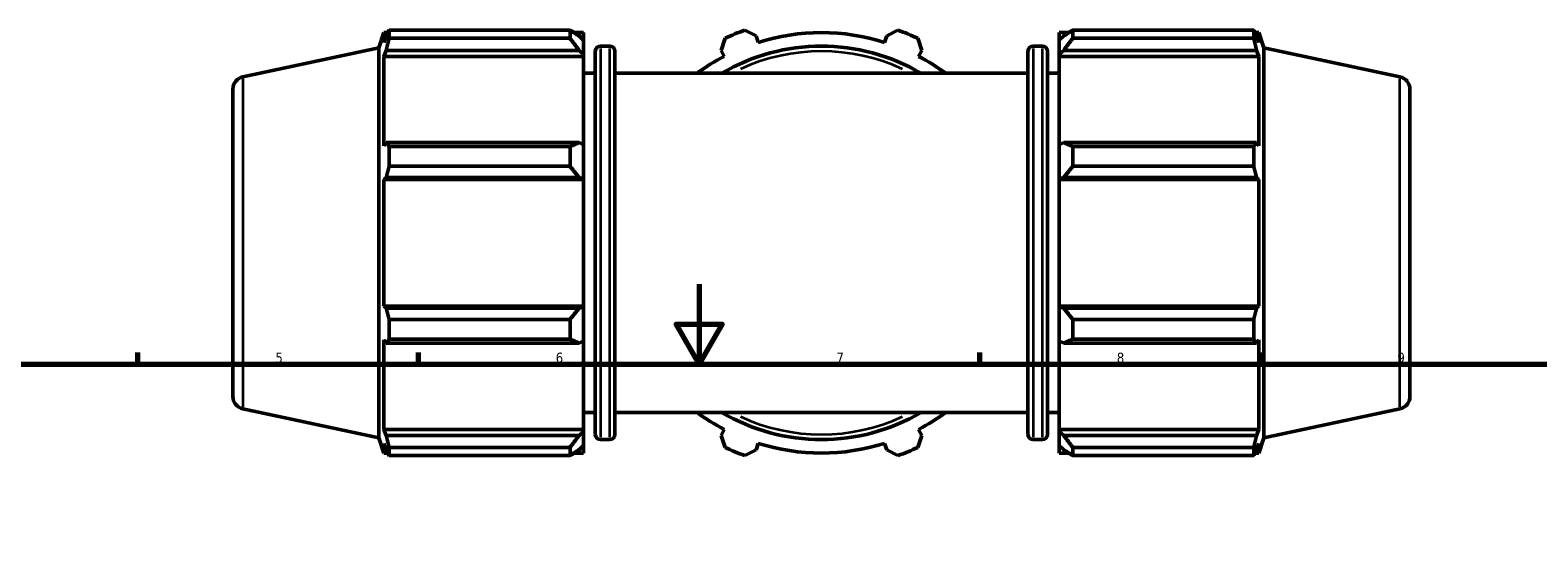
# Model space of a CAD drawing. Header units: millimetres. Extents: x 0 to 1025, y 0 to 1079.
# Tile 6 of 8: x 253 to 630, y 529 to 658. Entities that reach past the tile are written whole.
import ezdxf

# ---------------------------------------------------------------- set-up
doc = ezdxf.new("R2010")
doc.units = ezdxf.units.MM
for name, color, linetype, lineweight in [('Border (ISO)', 7, 'Continuous', 70), ('Visible (ISO)', 7, 'Continuous', 50), ('Visible Narrow (ISO)', 7, 'Continuous', 35)]:
    doc.layers.add(name, color=color, linetype=linetype, lineweight=lineweight)
doc.styles.add('Note Text (ISO)', font='tahoma.ttf')

# ---------------------------------------------------------------- blocks, each defined once
blk = doc.blocks.new('Borders Default Border')
at = {"layer": 'Border (ISO)'}
for p, q in [((280.33, 574), (280.33, 576.9)), ((350.42, 574), (350.42, 576.9)), ((490.58, 574), (490.58, 576.9)), ((560.67, 574), (560.67, 576.9))]:
    blk.add_line(p, q, dxfattribs=at)
at = {"layer": 'Border (ISO)', "flags": 128}
for points in [[(420.5, 594), (420.5, 574), (414.73, 584), (426.27, 584), (420.5, 574)], [(20, 20), (20, 574), (821, 574), (821, 20), (20, 20)]]:
    blk.add_lwpolyline(points, dxfattribs=at)
at = {"layer": 'Border (ISO)', "color": 232, "true_color": 0xca0064, "char_height": 2.5, "attachment_point": 7, "style": 'Note Text (ISO)'}
for s, insert in [('5', (314.64, 574.35)), ('6', (384.66, 574.35)), ('7', (454.77, 574.4)), ('8', (524.81, 574.34)), ('9', (594.88, 574.35))]:
    blk.add_mtext(s, dxfattribs=dict(at, insert=insert))

msp = doc.modelspace()

# ---------------------------------------------------------------- linework, layer by layer
at = {"layer": 'Visible (ISO)'}
for p, q in [((340.5312, 653.0489), (341.7778, 656.8856)), ((341.7778, 656.8856), (341.7778, 654.4537)), ((342.7429, 656.8856), (341.7778, 656.8856)), ((342.3286, 656.0702), (341.7778, 654.4537)), ((343.0629, 657.5031), (388.2412, 657.5031)), ((343.0629, 657.5031), (343.0629, 655.46)), ((388.2412, 655.46), (343.0629, 655.46)), ((388.2412, 655.46), (388.2412, 657.5031)), ((391.6312, 656.8856), (389.2259, 656.8856)), ((391.6312, 654.9925), (390.5012, 656.0702)), ((391.6312, 654.9925), (391.6312, 656.8856)), ((425.986, 652.4521), (426.9675, 655.46)), ((431.9, 657.5031), (434.7209, 656.0702)), ((435.2306, 654.4537), (434.7209, 656.0702)), ((467.3415, 656.0702), (466.8318, 654.4537)), ((467.3415, 656.0702), (470.1625, 657.5031)), ((475.0949, 655.46), (476.0765, 652.4521)), ((510.4312, 656.8856), (510.4312, 654.9925)), ((510.4312, 656.8856), (512.8365, 656.8856)), ((511.5612, 656.0702), (510.4312, 654.9925)), ((513.8212, 657.5031), (513.8212, 655.46)), ((513.8212, 657.5031), (558.9995, 657.5031)), ((558.9995, 655.46), (513.8212, 655.46)), ((558.9995, 655.46), (558.9995, 657.5031)), ((559.3195, 656.8856), (560.2846, 656.8856)), ((560.2846, 654.4537), (559.7339, 656.0702)), ((560.2846, 654.4537), (560.2846, 656.8856)), ((561.5312, 653.0489), (560.2846, 656.8856)), ((306.5263, 645.821), (340.5312, 653.0489)), ((340.5312, 653.0489), (340.5312, 555.6323)), ((341.7778, 650.9486), (342.3286, 652.4521)), ((342.3286, 652.4521), (390.5012, 652.4521)), ((390.5012, 652.4521), (391.6312, 651.4498)), ((391.6312, 654.9925), (391.6312, 651.4498)), ((394.5646, 556.4456), (394.5646, 652.2356)), ((398.1712, 653.4956), (395.8246, 653.4956)), ((399.4312, 652.2356), (399.4312, 556.4456)), ((425.986, 652.4521), (426.7686, 650.9486)), ((475.2938, 650.9486), (476.0765, 652.4521)), ((502.6312, 556.4456), (502.6312, 652.2356)), ((503.8912, 653.4956), (506.2379, 653.4956)), ((507.4979, 652.2356), (507.4979, 556.4456)), ((510.4312, 651.4498), (510.4312, 654.9925)), ((510.4312, 651.4498), (511.5612, 652.4521)), ((511.5612, 652.4521), (559.7339, 652.4521)), ((559.7339, 652.4521), (560.2846, 650.9486)), ((561.5312, 555.6323), (561.5312, 653.0489)), ((595.5361, 645.821), (561.5312, 653.0489)), ((341.7778, 650.9486), (341.7778, 628.6032)), ((391.6312, 650.9486), (341.7778, 650.9486)), ((391.6312, 651.4498), (391.6312, 650.9486)), ((391.6312, 628.8641), (391.6312, 650.9486)), ((510.4312, 650.9486), (510.4312, 651.4498)), ((510.4312, 650.9486), (510.4312, 628.8641)), ((510.4312, 650.9486), (560.2846, 650.9486)), ((560.2846, 628.6032), (560.2846, 650.9486)), ((394.5646, 646.7156), (391.6312, 646.7156)), ((399.4312, 646.7156), (502.6312, 646.7156)), ((507.4979, 646.7156), (510.4312, 646.7156)), ((304.0312, 565.9414), (304.0312, 642.7398)), ((598.0312, 642.7398), (598.0312, 565.9414)), ((342.3286, 629.3859), (341.7778, 628.6032)), ((390.5012, 629.3859), (342.3286, 629.3859)), ((391.6312, 628.8641), (390.5012, 629.3859)), ((511.5612, 629.3859), (510.4312, 628.8641)), ((559.7339, 629.3859), (511.5612, 629.3859)), ((560.2846, 628.6032), (559.7339, 629.3859)), ((343.0629, 628.4043), (388.2412, 628.4043)), ((343.0629, 628.4043), (343.0629, 623.4719)), ((388.2412, 623.4719), (388.2412, 628.4043)), ((391.6312, 628.8641), (391.6312, 620.3111)), ((510.4312, 620.3111), (510.4312, 628.8641)), ((513.8212, 628.4043), (513.8212, 623.4719)), ((513.8212, 628.4043), (558.9995, 628.4043)), ((558.9995, 623.4719), (558.9995, 628.4043)), ((388.2412, 623.4719), (343.0629, 623.4719)), ((558.9995, 623.4719), (513.8212, 623.4719)), ((341.7778, 620.1412), (342.3286, 620.6509)), ((341.7778, 620.1412), (341.7778, 588.54)), ((391.6312, 620.1412), (341.7778, 620.1412)), ((342.3286, 620.6509), (390.5012, 620.6509)), ((390.5012, 620.6509), (391.6312, 620.3111)), ((391.6312, 620.3111), (391.6312, 620.1412)), ((391.6312, 588.54), (391.6312, 620.1412)), ((510.4312, 620.3111), (511.5612, 620.6509)), ((510.4312, 620.1412), (510.4312, 620.3111)), ((510.4312, 620.1412), (510.4312, 588.54)), ((510.4312, 620.1412), (560.2846, 620.1412)), ((511.5612, 620.6509), (559.7339, 620.6509)), ((559.7339, 620.6509), (560.2846, 620.1412)), ((560.2846, 588.54), (560.2846, 620.1412)), ((342.3286, 588.0303), (341.7778, 588.54)), ((391.6312, 588.54), (341.7778, 588.54)), ((390.5012, 588.0303), (342.3286, 588.0303)), ((391.6312, 588.3701), (390.5012, 588.0303)), ((391.6312, 588.54), (391.6312, 588.3701)), ((391.6312, 588.3701), (391.6312, 579.8172)), ((510.4312, 588.3701), (510.4312, 588.54)), ((510.4312, 588.54), (560.2846, 588.54)), ((510.4312, 579.8172), (510.4312, 588.3701)), ((511.5612, 588.0303), (510.4312, 588.3701)), ((559.7339, 588.0303), (511.5612, 588.0303)), ((560.2846, 588.54), (559.7339, 588.0303)), ((343.0629, 585.2094), (388.2412, 585.2094)), ((343.0629, 585.2094), (343.0629, 580.2769)), ((388.2412, 580.2769), (388.2412, 585.2094)), ((513.8212, 585.2094), (513.8212, 580.2769)), ((513.8212, 585.2094), (558.9995, 585.2094)), ((558.9995, 580.2769), (558.9995, 585.2094)), ((341.7778, 580.078), (341.7778, 557.7326)), ((341.7778, 580.078), (342.3286, 579.2954)), ((388.2412, 580.2769), (343.0629, 580.2769)), ((558.9995, 580.2769), (513.8212, 580.2769)), ((559.7339, 579.2954), (560.2846, 580.078)), ((560.2846, 557.7326), (560.2846, 580.078)), ((342.3286, 579.2954), (390.5012, 579.2954)), ((390.5012, 579.2954), (391.6312, 579.8172)), ((391.6312, 557.7326), (391.6312, 579.8172)), ((510.4312, 579.8172), (511.5612, 579.2954)), ((510.4312, 579.8172), (510.4312, 557.7326)), ((511.5612, 579.2954), (559.7339, 579.2954)), ((306.5263, 562.8603), (340.5312, 555.6323)), ((394.5646, 561.9656), (391.6312, 561.9656)), ((399.4312, 561.9656), (502.6312, 561.9656)), ((507.4979, 561.9656), (510.4312, 561.9656)), ((595.5361, 562.8603), (561.5312, 555.6323)), ((342.3286, 556.2292), (341.7778, 557.7326)), ((391.6312, 557.7326), (341.7778, 557.7326)), ((391.6312, 557.7326), (391.6312, 557.2315)), ((426.7686, 557.7326), (425.986, 556.2292)), ((476.0765, 556.2292), (475.2938, 557.7326)), ((510.4312, 557.2315), (510.4312, 557.7326)), ((510.4312, 557.7326), (560.2846, 557.7326)), ((560.2846, 557.7326), (559.7339, 556.2292)), ((340.5312, 555.6323), (341.7778, 551.7956)), ((341.7778, 554.2276), (341.7778, 551.7956)), ((341.7778, 554.2276), (342.3286, 552.611)), ((390.5012, 556.2292), (342.3286, 556.2292)), ((391.6312, 557.2315), (390.5012, 556.2292)), ((390.5012, 552.611), (391.6312, 553.6887)), ((391.6312, 557.2315), (391.6312, 553.6887)), ((391.6312, 551.7956), (391.6312, 553.6887)), ((398.1712, 555.1856), (395.8246, 555.1856)), ((426.9675, 553.2213), (425.986, 556.2292)), ((434.7209, 552.611), (435.2306, 554.2276)), ((466.8318, 554.2276), (467.3415, 552.611)), ((476.0765, 556.2292), (475.0949, 553.2213)), ((503.8912, 555.1856), (506.2379, 555.1856)), ((510.4312, 553.6887), (510.4312, 557.2315)), ((511.5612, 556.2292), (510.4312, 557.2315)), ((510.4312, 553.6887), (511.5612, 552.611)), ((510.4312, 553.6887), (510.4312, 551.7956)), ((559.7339, 556.2292), (511.5612, 556.2292)), ((559.7339, 552.611), (560.2846, 554.2276)), ((561.5312, 555.6323), (560.2846, 551.7956)), ((560.2846, 551.7956), (560.2846, 554.2276)), ((342.7429, 551.7956), (341.7778, 551.7956)), ((343.0629, 553.2213), (388.2412, 553.2213)), ((343.0629, 553.2213), (343.0629, 551.1782)), ((388.2412, 551.1782), (343.0629, 551.1782)), ((388.2412, 551.1782), (388.2412, 553.2213)), ((391.6312, 551.7956), (389.2259, 551.7956)), ((434.7209, 552.611), (431.9, 551.1782)), ((470.1625, 551.1782), (467.3415, 552.611)), ((510.4312, 551.7956), (512.8365, 551.7956)), ((513.8212, 553.2213), (513.8212, 551.1782)), ((513.8212, 553.2213), (558.9995, 553.2213)), ((558.9995, 551.1782), (513.8212, 551.1782)), ((558.9995, 551.1782), (558.9995, 553.2213)), ((559.3195, 551.7956), (560.2846, 551.7956))]:
    msp.add_line(p, q, dxfattribs=at)
for centre, radius, start, end in [((451.0312, 604.3406), 56.5, 109.791984, 115.208016), ((451.0312, 604.3406), 52.545, 72.5, 107.5), ((451.0312, 604.3406), 56.5, 64.791984, 70.208016), ((395.8246, 652.2356), 1.26, 90, 180), ((398.1712, 652.2356), 1.26, 0, 90), ((451.0312, 604.3406), 49.155, 59.549686, 120.450314), ((503.8912, 652.2356), 1.26, 90, 180), ((506.2379, 652.2356), 1.26, 0, 90), ((451.0312, 604.3406), 52.545, 117.5, 126.249321), ((451.0312, 604.3406), 52.545, 53.750679, 62.5), ((307.1812, 642.7398), 3.15, 102, 180), ((594.8812, 642.7398), 3.15, 0, 78), ((307.1812, 565.9414), 3.15, 180, 258), ((594.8812, 565.9414), 3.15, 282, 0), ((451.0312, 604.3406), 52.545, 233.750679, 242.5), ((451.0312, 604.3406), 49.155, 239.549686, 300.450314), ((451.0312, 604.3406), 52.545, 297.5, 306.249321), ((395.8246, 556.4456), 1.26, 180, 270), ((398.1712, 556.4456), 1.26, 270, 0), ((451.0312, 604.3406), 52.545, 252.5, 287.5), ((503.8912, 556.4456), 1.26, 180, 270), ((506.2379, 556.4456), 1.26, 270, 0), ((451.0312, 604.3406), 56.5, 244.791984, 250.208016), ((451.0312, 604.3406), 56.5, 289.791984, 295.208016)]:
    msp.add_arc(centre, radius, start, end, dxfattribs=at)
for points, weights in [([(342.3286, 656.0702), (342.681, 656.772), (343.0629, 657.5031)], [1.00234865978, 1.00158253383, 1]), ([(343.0629, 655.46), (342.681, 653.9254), (342.3286, 652.4521)], [1, 1.00158253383, 1.00234865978]), ([(390.5012, 656.0702), (389.4164, 656.772), (388.2412, 657.5031)], [1.0057290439, 1.01094152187, 1.01535147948]), ([(388.2412, 655.46), (389.4164, 653.9254), (390.5012, 652.4521)], [1.01535147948, 1.01094152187, 1.0057290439]), ([(513.8212, 657.5031), (512.646, 656.772), (511.5612, 656.0702)], [1.01535147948, 1.01094152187, 1.0057290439]), ([(511.5612, 652.4521), (512.646, 653.9254), (513.8212, 655.46)], [1.0057290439, 1.01094152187, 1.01535147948]), ([(558.9995, 657.5031), (559.3814, 656.772), (559.7339, 656.0702)], [1, 1.00158253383, 1.00234865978]), ([(559.7339, 652.4521), (559.3814, 653.9254), (558.9995, 655.46)], [1.00234865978, 1.00158253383, 1]), ([(342.3286, 629.3859), (342.681, 628.9051), (343.0629, 628.4043)], [1.00234865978, 1.00158253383, 1]), ([(390.5012, 629.3859), (389.4164, 628.9051), (388.2412, 628.4043)], [1.0057290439, 1.01094152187, 1.01535147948]), ([(513.8212, 628.4043), (512.646, 628.9051), (511.5612, 629.3859)], [1.01535147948, 1.01094152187, 1.0057290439]), ([(558.9995, 628.4043), (559.3814, 628.9051), (559.7339, 629.3859)], [1, 1.00158253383, 1.00234865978]), ([(343.0629, 623.4719), (342.681, 622.0326), (342.3286, 620.6509)], [1, 1.00158253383, 1.00234865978]), ([(388.2412, 623.4719), (389.4164, 622.0326), (390.5012, 620.6509)], [1.01535147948, 1.01094152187, 1.0057290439]), ([(511.5612, 620.6509), (512.646, 622.0326), (513.8212, 623.4719)], [1.0057290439, 1.01094152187, 1.01535147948]), ([(559.7339, 620.6509), (559.3814, 622.0326), (558.9995, 623.4719)], [1.00234865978, 1.00158253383, 1]), ([(342.3286, 588.0303), (342.681, 586.6486), (343.0629, 585.2094)], [1.00234865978, 1.00158253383, 1]), ([(390.5012, 588.0303), (389.4164, 586.6486), (388.2412, 585.2094)], [1.0057290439, 1.01094152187, 1.01535147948]), ([(513.8212, 585.2094), (512.646, 586.6486), (511.5612, 588.0303)], [1.01535147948, 1.01094152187, 1.0057290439]), ([(558.9995, 585.2094), (559.3814, 586.6486), (559.7339, 588.0303)], [1, 1.00158253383, 1.00234865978]), ([(343.0629, 580.2769), (342.681, 579.7761), (342.3286, 579.2954)], [1, 1.00158253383, 1.00234865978]), ([(388.2412, 580.2769), (389.4164, 579.7761), (390.5012, 579.2954)], [1.01535147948, 1.01094152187, 1.0057290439]), ([(511.5612, 579.2954), (512.646, 579.7761), (513.8212, 580.2769)], [1.0057290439, 1.01094152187, 1.01535147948]), ([(559.7339, 579.2954), (559.3814, 579.7761), (558.9995, 580.2769)], [1.00234865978, 1.00158253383, 1]), ([(342.3286, 556.2292), (342.681, 554.7559), (343.0629, 553.2213)], [1.00234865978, 1.00158253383, 1]), ([(390.5012, 556.2292), (389.4164, 554.7559), (388.2412, 553.2213)], [1.0057290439, 1.01094152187, 1.01535147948]), ([(513.8212, 553.2213), (512.646, 554.7559), (511.5612, 556.2292)], [1.01535147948, 1.01094152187, 1.0057290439]), ([(558.9995, 553.2213), (559.3814, 554.7559), (559.7339, 556.2292)], [1, 1.00158253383, 1.00234865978]), ([(343.0629, 551.1782), (342.681, 551.9092), (342.3286, 552.611)], [1, 1.00158253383, 1.00234865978]), ([(388.2412, 551.1782), (389.4164, 551.9092), (390.5012, 552.611)], [1.01535147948, 1.01094152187, 1.0057290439]), ([(511.5612, 552.611), (512.646, 551.9092), (513.8212, 551.1782)], [1.0057290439, 1.01094152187, 1.01535147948]), ([(559.7339, 552.611), (559.3814, 551.9092), (558.9995, 551.1782)], [1.00234865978, 1.00158253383, 1])]:
    msp.add_rational_spline(points, weights, degree=2, dxfattribs=at)
at = {"layer": 'Visible Narrow (ISO)'}
for p, q in [((395.8246, 652.8904), (395.8246, 555.7908)), ((398.1712, 555.7908), (398.1712, 652.8904)), ((503.8912, 652.8904), (503.8912, 555.7908)), ((506.2379, 555.7908), (506.2379, 652.8904)), ((306.5263, 645.3103), (306.5263, 563.371)), ((595.5361, 563.371), (595.5361, 645.3103))]:
    msp.add_line(p, q, dxfattribs=at)
for start, end in [(64.998461, 115.001539), (244.998461, 295.001539)]:
    msp.add_arc((451.0312, 604.3406), 47.895, start, end, dxfattribs=at)

# ---------------------------------------------------------------- block references
msp.add_blockref('Borders Default Border', (0, 0))

doc.saveas('drawing.dxf')
